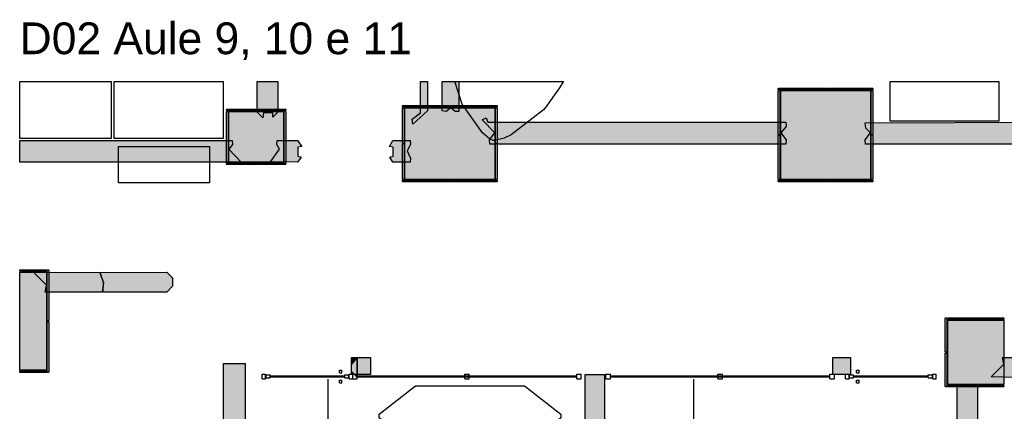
# Model space of a CAD drawing. Header units: millimetres. Extents: x -18533 to 137888, y -83624 to 7711.
# Tile 24 of 40: x 31650 to 42499, y 3391 to 7705. Entities that reach past the tile are written whole.
import ezdxf

# ---------------------------------------------------------------- set-up
doc = ezdxf.new("R2010")
doc.units = ezdxf.units.MM
for name, color, linetype in [('A-ARREDI', 9, 'Continuous'), ('A-MISURE', 40, 'Continuous'), ('A-MURI-ESISTENTI', 7, 'Continuous'), ('A-MURI-NUOVI', 40, 'Continuous'), ('A-PARETI-VETRATE', 5, 'Continuous'), ('A-PILASTRI', 8, 'Continuous'), ('A-TESTI', 7, 'Continuous')]:
    doc.layers.add(name, color=color, linetype=linetype)
doc.styles.add('VISIO', font='arial.ttf')

msp = doc.modelspace()

# ---------------------------------------------------------------- hatches: boundary and pattern name
at = {"layer": 'A-MURI-ESISTENTI'}
for points in [[(34265, 6688), (34265, 7025), (34494, 7025), (34495, 6688), (34440, 6633), (34439, 6680), (34338, 6680), (34330, 6623), (34265, 6688)], [(35975, 6610), (36065, 6680), (36067, 7025), (36144, 7025), (36145, 6700), (35980, 6555), (35975, 6610)], [(36450, 6695), (36400, 6735), (36350, 6695), (36305, 6700), (36305, 7025), (36490, 7025), (36490, 6695), (36450, 6695)], [(40090, 6335), (36830, 6335), (36825, 6380), (36885, 6460), (36746, 6602), (36790, 6625), (36810, 6575), (40090, 6575), (40095, 6530), (40035, 6460), (40095, 6380), (40090, 6335)], [(43040, 6335), (40970, 6335), (40965, 6380), (41025, 6460), (40975, 6510), (40965, 6570), (42940, 6575), (42945, 6530), (42905, 6480), (43040, 6335)], [(31650, 6135), (31650, 6375), (33990, 6375), (33995, 6330), (33955, 6280), (34090, 6135), (31650, 6135)], [(34415, 6140), (34513, 6280), (34485, 6330), (34488, 6375), (34712, 6375), (34758, 6310), (34713, 6301), (34713, 6200), (34751, 6190), (34712, 6135), (34415, 6140)], [(35763, 6135), (35729, 6190), (35764, 6200), (35764, 6301), (35723, 6310), (35763, 6375), (35952, 6375), (35955, 6330), (35918, 6260), (35955, 6180), (35952, 6135), (35763, 6135)], [(31930, 4705), (31945, 4780), (31805, 4920), (32530, 4925), (32575, 4810), (32560, 4705), (31930, 4705)], [(42355, 3770), (42495, 3910), (42480, 3985), (42640, 3985), (42705, 3920), (42705, 3830), (42640, 3765), (42355, 3770)]]:
    msp.add_hatch(color=7, dxfattribs=at).paths.add_polyline_path(points)
at = {"layer": 'A-MURI-NUOVI'}
for points in [[(32570, 4705), (32575, 4810), (32535, 4920), (33270, 4925), (33335, 4860), (33335, 4770), (33270, 4705), (32570, 4705)], [(34134, 3918), (34134, 2021), (33895, 2021), (33895, 3918), (34134, 3918)], [(35305, 3830), (35305, 3910), (35370, 3985), (35370, 3795), (35340, 3795), (35305, 3830)], [(35305, 3910), (35305, 3985), (35370, 3985), (35305, 3910)], [(35370, 3985), (35517, 3985), (35517, 3795), (35370, 3795), (35370, 3985)], [(40805, 3830), (40805, 3795), (40770, 3795), (40650, 3795), (40610, 3795), (40610, 3985), (40805, 3985), (40805, 3920), (40805, 3830)], [(35340, 3795), (35305, 3795), (35305, 3830), (35340, 3795)], [(35340, 3795), (35370, 3795), (35370, 3765), (35340, 3795)], [(37880, -2885), (37880, 3795), (38095, 3795), (38095, -2790), (37880, -2885)], [(41980, 3665), (42205, 3660), (42205, -1410), (41980, -1495), (41980, 3665)]]:
    msp.add_hatch(color=40, dxfattribs=at).paths.add_polyline_path(points)
at = {"layer": 'A-PILASTRI'}
for points in [[(40009, 6933), (40009, 6947), (40013, 6951), (40523, 6951), (40527, 6947), (40527, 6933), (40009, 6933)], [(40533, 6933), (40533, 6947), (40537, 6951), (41047, 6951), (41051, 6947), (41051, 6933), (40533, 6933)], [(40027, 6438), (40013, 6438), (40009, 6442), (40009, 6921), (40013, 6925), (40027, 6925), (40027, 6438)], [(40035, 5945), (40035, 6925), (41025, 6925), (41025, 5945), (40035, 5945)], [(41033, 6925), (41047, 6925), (41051, 6921), (41051, 6442), (41047, 6438), (41033, 6438), (41033, 6925)], [(35869, 6743), (35869, 6757), (35873, 6761), (36383, 6761), (36387, 6757), (36387, 6743), (35869, 6743)], [(35887, 6343), (35873, 6343), (35869, 6347), (35869, 6731), (35873, 6735), (35887, 6735), (35887, 6343)], [(35895, 5945), (35895, 6735), (36885, 6735), (36885, 5945), (35895, 5945)], [(36393, 6743), (36393, 6757), (36397, 6761), (36907, 6761), (36911, 6757), (36911, 6743), (36393, 6743)], [(36893, 6735), (36907, 6735), (36911, 6731), (36911, 6347), (36907, 6343), (36893, 6343), (36893, 6735)], [(33929, 6703), (33929, 6717), (33933, 6721), (34248, 6721), (34252, 6717), (34252, 6703), (33929, 6703)], [(33947, 6135), (33933, 6135), (33929, 6139), (33929, 6691), (33933, 6695), (33947, 6695), (33947, 6135)], [(33955, 6135), (33955, 6695), (34555, 6695), (34555, 6135), (33955, 6135)], [(34258, 6703), (34258, 6717), (34262, 6721), (34577, 6721), (34581, 6717), (34581, 6703), (34258, 6703)], [(34563, 6695), (34577, 6695), (34581, 6691), (34581, 6139), (34577, 6135), (34563, 6135), (34563, 6695)], [(40027, 5945), (40013, 5945), (40009, 5949), (40009, 6428), (40013, 6432), (40027, 6432), (40027, 5945)], [(41033, 6432), (41047, 6432), (41051, 6428), (41051, 5949), (41047, 5945), (41033, 5945), (41033, 6432)], [(35887, 5945), (35873, 5945), (35869, 5949), (35869, 6333), (35873, 6337), (35887, 6337), (35887, 5945)], [(36893, 6337), (36907, 6337), (36911, 6333), (36911, 5949), (36907, 5945), (36893, 5945), (36893, 6337)], [(34252, 6127), (34252, 6113), (34248, 6109), (33933, 6109), (33929, 6113), (33929, 6127), (34252, 6127)], [(34581, 6127), (34581, 6113), (34577, 6109), (34262, 6109), (34258, 6113), (34258, 6127), (34581, 6127)], [(36387, 5937), (36387, 5923), (36383, 5919), (35873, 5919), (35869, 5923), (35869, 5937), (36387, 5937)], [(36911, 5937), (36911, 5923), (36907, 5919), (36397, 5919), (36393, 5923), (36393, 5937), (36911, 5937)], [(40527, 5937), (40527, 5923), (40523, 5919), (40013, 5919), (40009, 5923), (40009, 5937), (40527, 5937)], [(41051, 5937), (41051, 5923), (41047, 5919), (40537, 5919), (40533, 5923), (40533, 5937), (41051, 5937)], [(31650, 4933), (31650, 4951), (31941, 4951), (31945, 4947), (31945, 4933), (31650, 4933)], [(31945, 3845), (31650, 3845), (31650, 4925), (31945, 4925), (31945, 3845)], [(31953, 4951), (31967, 4951), (31971, 4947), (31971, 4392), (31967, 4388), (31953, 4388), (31953, 4951)], [(31953, 4382), (31967, 4382), (31971, 4378), (31971, 3823), (31967, 3819), (31953, 3819), (31953, 4382)], [(41867, 4043), (41853, 4043), (41849, 4047), (41849, 4417), (41853, 4421), (41867, 4421), (41867, 4043)], [(41875, 4403), (41875, 4417), (41879, 4421), (42178, 4421), (42182, 4417), (42182, 4403), (41875, 4403)], [(42495, 3685), (41875, 3685), (41875, 4395), (42495, 4395), (42495, 3685)], [(42188, 4403), (42188, 4417), (42192, 4421), (42491, 4421), (42495, 4417), (42495, 4403), (42188, 4403)], [(41867, 3659), (41853, 3659), (41849, 3663), (41849, 4033), (41853, 4037), (41867, 4037), (41867, 3659)], [(31945, 3837), (31945, 3823), (31941, 3819), (31650, 3819), (31650, 3837), (31945, 3837)], [(42182, 3677), (42182, 3663), (42178, 3659), (41879, 3659), (41875, 3663), (41875, 3677), (42182, 3677)], [(42495, 3677), (42495, 3663), (42491, 3659), (42192, 3659), (42188, 3663), (42188, 3677), (42495, 3677)]]:
    msp.add_hatch(color=8, dxfattribs=at).paths.add_polyline_path(points)

# ---------------------------------------------------------------- linework, layer by layer
at = {"layer": 'A-ARREDI'}
for points in [[(32658, 6397), (31650, 6397), (31650, 7025), (32658, 7025), (32658, 6397)], [(32658, 6397), (31650, 6397), (31650, 7025), (32658, 7025), (32658, 6397)], [(33892, 6397), (32692, 6397), (32692, 7025), (33892, 7025), (33892, 6397)], [(33892, 6397), (32692, 6397), (32692, 7025), (33892, 7025), (33892, 6397)], [(37064, 6438), (36989, 6400), (36882, 6375), (36866, 6374), (36826, 6393), (36750, 6457), (36527, 6773), (36446, 7025), (37639, 7025), (37638, 7019), (37597, 6953), (37444, 6736), (37422, 6711), (37064, 6438)], [(37064, 6438), (36989, 6400), (36882, 6375), (36866, 6374), (36826, 6393), (36750, 6457), (36527, 6773), (36446, 7025), (37639, 7025), (37638, 7019), (37597, 6953), (37444, 6736), (37422, 6711), (37064, 6438)], [(42440, 6588), (41240, 6588), (41240, 7025), (42440, 7025), (42440, 6588)], [(42440, 6588), (41240, 6588), (41240, 7025), (42440, 7025), (42440, 6588)], [(32740, 6308), (33740, 6308), (33740, 5908), (32740, 5908), (32740, 6308)], [(32740, 6308), (33740, 6308), (33740, 5908), (32740, 5908), (32740, 6308)], [(37612, 3360), (37612, 3320), (37212, 2970), (36012, 2970), (35612, 3320), (35612, 3360), (36012, 3670), (37212, 3670), (37612, 3360)], [(37612, 3360), (37612, 3320), (37212, 2970), (36012, 2970), (35612, 3320), (35612, 3360), (36012, 3670), (37212, 3670), (37612, 3360)]]:
    msp.add_lwpolyline(points, close=True, dxfattribs=at)
at = {"layer": 'A-MISURE'}
for p, q in [((35048, -4641), (35048, 3745)), ((39078, -3258), (39078, 3745))]:
    msp.add_line(p, q, dxfattribs=at)
at = {"layer": 'A-MURI-ESISTENTI'}
for points in [[(34265, 6688), (34265, 7025), (34494, 7025), (34495, 6688), (34440, 6633), (34439, 6680), (34338, 6680), (34330, 6623), (34265, 6688)], [(35975, 6610), (36065, 6680), (36067, 7025), (36144, 7025), (36145, 6700), (35980, 6555), (35975, 6610)], [(36450, 6695), (36400, 6735), (36350, 6695), (36305, 6700), (36305, 7025), (36490, 7025), (36490, 6695), (36450, 6695)], [(40090, 6335), (36830, 6335), (36825, 6380), (36885, 6460), (36746, 6602), (36790, 6625), (36810, 6575), (40090, 6575), (40095, 6530), (40035, 6460), (40095, 6380), (40090, 6335)], [(43040, 6335), (40970, 6335), (40965, 6380), (41025, 6460), (40975, 6510), (40965, 6570), (42940, 6575), (42945, 6530), (42905, 6480), (43040, 6335)], [(31650, 6135), (31650, 6375), (33990, 6375), (33995, 6330), (33955, 6280), (34090, 6135), (31650, 6135)], [(34415, 6140), (34513, 6280), (34485, 6330), (34488, 6375), (34712, 6375), (34758, 6310), (34713, 6301), (34713, 6200), (34751, 6190), (34712, 6135), (34415, 6140)], [(35763, 6135), (35729, 6190), (35764, 6200), (35764, 6301), (35723, 6310), (35763, 6375), (35952, 6375), (35955, 6330), (35918, 6260), (35955, 6180), (35952, 6135), (35763, 6135)], [(31930, 4705), (31945, 4780), (31805, 4920), (32530, 4925), (32575, 4810), (32560, 4705), (31930, 4705)], [(42355, 3770), (42495, 3910), (42480, 3985), (42640, 3985), (42705, 3920), (42705, 3830), (42640, 3765), (42355, 3770)]]:
    msp.add_lwpolyline(points, close=True, dxfattribs=at)
at = {"layer": 'A-MURI-NUOVI'}
for points in [[(32570, 4705), (32575, 4810), (32535, 4920), (33270, 4925), (33335, 4860), (33335, 4770), (33270, 4705), (32570, 4705)], [(34134, 3918), (34134, 2021), (33895, 2021), (33895, 3918), (34134, 3918)], [(35305, 3830), (35305, 3910), (35370, 3985), (35370, 3795), (35340, 3795), (35305, 3830)], [(35305, 3910), (35305, 3985), (35370, 3985), (35305, 3910)], [(35370, 3985), (35517, 3985), (35517, 3795), (35370, 3795), (35370, 3985)], [(40805, 3830), (40805, 3795), (40770, 3795), (40650, 3795), (40610, 3795), (40610, 3985), (40805, 3985), (40805, 3920), (40805, 3830)], [(35340, 3795), (35305, 3795), (35305, 3830), (35340, 3795)], [(35340, 3795), (35370, 3795), (35370, 3765), (35340, 3795)], [(37880, -2885), (37880, 3795), (38095, 3795), (38095, -2790), (37880, -2885)], [(41980, 3665), (42205, 3660), (42205, -1410), (41980, -1495), (41980, 3665)]]:
    msp.add_lwpolyline(points, close=True, dxfattribs=at)
at = {"layer": 'A-PARETI-VETRATE'}
for p, q in [((34320, 3800), (34360, 3800)), ((34320, 3750), (34320, 3800)), ((34360, 3750), (34360, 3800)), ((35172, 3844), (35200, 3844)), ((35172, 3816), (35172, 3844)), ((35172, 3816), (35200, 3816)), ((35200, 3816), (35200, 3844)), ((35280, 3800), (35320, 3800)), ((35280, 3750), (35280, 3800)), ((35320, 3800), (35370, 3800)), ((35320, 3750), (35320, 3800)), ((35320, 3750), (35320, 3800)), ((35370, 3750), (35370, 3800)), ((36554, 3800), (36603, 3800)), ((36554, 3750), (36554, 3800)), ((36603, 3750), (36603, 3800)), ((37788, 3800), (37837, 3800)), ((37788, 3750), (37788, 3800)), ((37837, 3750), (37837, 3800)), ((38110, 3800), (38160, 3800)), ((38110, 3750), (38110, 3800)), ((38160, 3750), (38160, 3800)), ((39344, 3800), (39393, 3800)), ((39344, 3750), (39344, 3800)), ((39393, 3750), (39393, 3800)), ((40578, 3800), (40627, 3800)), ((40578, 3750), (40578, 3800)), ((40627, 3750), (40627, 3800)), ((40750, 3800), (40790, 3800)), ((40750, 3750), (40750, 3800)), ((40790, 3750), (40790, 3800)), ((40870, 3844), (40898, 3844)), ((40870, 3816), (40870, 3844)), ((40870, 3816), (40898, 3816)), ((40898, 3816), (40898, 3844)), ((41710, 3800), (41750, 3800)), ((41710, 3750), (41710, 3800)), ((41750, 3750), (41750, 3800)), ((34320, 3750), (34360, 3750)), ((34364, 3791), (34409, 3791)), ((34364, 3759), (34364, 3791)), ((34364, 3759), (34409, 3759)), ((34409, 3759), (34409, 3791)), ((34409, 3780), (35231, 3780)), ((34409, 3770), (34409, 3780)), ((34409, 3770), (35231, 3770)), ((35172, 3734), (35200, 3734)), ((35172, 3706), (35172, 3734)), ((35172, 3706), (35200, 3706)), ((35200, 3706), (35200, 3734)), ((35231, 3791), (35276, 3791)), ((35231, 3759), (35231, 3791)), ((35231, 3770), (35231, 3780)), ((35231, 3759), (35276, 3759)), ((35276, 3759), (35276, 3791)), ((35280, 3750), (35320, 3750)), ((35320, 3750), (35370, 3750)), ((35370, 3780), (37788, 3780)), ((35370, 3770), (35370, 3780)), ((35370, 3770), (37788, 3770)), ((36554, 3750), (36603, 3750)), ((37788, 3770), (37788, 3780)), ((37788, 3750), (37837, 3750)), ((38110, 3750), (38160, 3750)), ((38160, 3780), (40578, 3780)), ((38160, 3770), (38160, 3780)), ((38160, 3770), (40578, 3770)), ((39344, 3750), (39393, 3750)), ((40578, 3770), (40578, 3780)), ((40578, 3750), (40627, 3750)), ((40750, 3750), (40790, 3750)), ((40794, 3791), (40839, 3791)), ((40794, 3759), (40794, 3791)), ((40794, 3759), (40839, 3759)), ((40839, 3759), (40839, 3791)), ((40839, 3780), (41661, 3780)), ((40839, 3770), (40839, 3780)), ((40839, 3770), (41661, 3770)), ((40870, 3734), (40898, 3734)), ((40870, 3706), (40870, 3734)), ((40870, 3706), (40898, 3706)), ((40898, 3706), (40898, 3734)), ((41661, 3791), (41706, 3791)), ((41661, 3759), (41661, 3791)), ((41661, 3770), (41661, 3780)), ((41661, 3759), (41706, 3759)), ((41706, 3759), (41706, 3791)), ((41710, 3750), (41750, 3750))]:
    msp.add_line(p, q, dxfattribs=at)
at = {"layer": 'A-PILASTRI'}
for points in [[(40009, 6933), (40009, 6947), (40013, 6951), (40523, 6951), (40527, 6947), (40527, 6933), (40009, 6933)], [(40533, 6933), (40533, 6947), (40537, 6951), (41047, 6951), (41051, 6947), (41051, 6933), (40533, 6933)], [(40027, 6438), (40013, 6438), (40009, 6442), (40009, 6921), (40013, 6925), (40027, 6925), (40027, 6438)], [(40035, 5945), (40035, 6925), (41025, 6925), (41025, 5945), (40035, 5945)], [(41033, 6925), (41047, 6925), (41051, 6921), (41051, 6442), (41047, 6438), (41033, 6438), (41033, 6925)], [(35869, 6743), (35869, 6757), (35873, 6761), (36383, 6761), (36387, 6757), (36387, 6743), (35869, 6743)], [(35887, 6343), (35873, 6343), (35869, 6347), (35869, 6731), (35873, 6735), (35887, 6735), (35887, 6343)], [(35895, 5945), (35895, 6735), (36885, 6735), (36885, 5945), (35895, 5945)], [(36393, 6743), (36393, 6757), (36397, 6761), (36907, 6761), (36911, 6757), (36911, 6743), (36393, 6743)], [(36893, 6735), (36907, 6735), (36911, 6731), (36911, 6347), (36907, 6343), (36893, 6343), (36893, 6735)], [(33929, 6703), (33929, 6717), (33933, 6721), (34248, 6721), (34252, 6717), (34252, 6703), (33929, 6703)], [(33947, 6135), (33933, 6135), (33929, 6139), (33929, 6691), (33933, 6695), (33947, 6695), (33947, 6135)], [(33955, 6135), (33955, 6695), (34555, 6695), (34555, 6135), (33955, 6135)], [(34258, 6703), (34258, 6717), (34262, 6721), (34577, 6721), (34581, 6717), (34581, 6703), (34258, 6703)], [(34563, 6695), (34577, 6695), (34581, 6691), (34581, 6139), (34577, 6135), (34563, 6135), (34563, 6695)], [(40027, 5945), (40013, 5945), (40009, 5949), (40009, 6428), (40013, 6432), (40027, 6432), (40027, 5945)], [(41033, 6432), (41047, 6432), (41051, 6428), (41051, 5949), (41047, 5945), (41033, 5945), (41033, 6432)], [(35887, 5945), (35873, 5945), (35869, 5949), (35869, 6333), (35873, 6337), (35887, 6337), (35887, 5945)], [(36893, 6337), (36907, 6337), (36911, 6333), (36911, 5949), (36907, 5945), (36893, 5945), (36893, 6337)], [(34252, 6127), (34252, 6113), (34248, 6109), (33933, 6109), (33929, 6113), (33929, 6127), (34252, 6127)], [(34581, 6127), (34581, 6113), (34577, 6109), (34262, 6109), (34258, 6113), (34258, 6127), (34581, 6127)], [(36387, 5937), (36387, 5923), (36383, 5919), (35873, 5919), (35869, 5923), (35869, 5937), (36387, 5937)], [(36911, 5937), (36911, 5923), (36907, 5919), (36397, 5919), (36393, 5923), (36393, 5937), (36911, 5937)], [(40527, 5937), (40527, 5923), (40523, 5919), (40013, 5919), (40009, 5923), (40009, 5937), (40527, 5937)], [(41051, 5937), (41051, 5923), (41047, 5919), (40537, 5919), (40533, 5923), (40533, 5937), (41051, 5937)], [(31650, 4933), (31650, 4951), (31941, 4951), (31945, 4947), (31945, 4933), (31650, 4933)], [(31945, 3845), (31650, 3845), (31650, 4925), (31945, 4925), (31945, 3845)], [(31953, 4951), (31967, 4951), (31971, 4947), (31971, 4392), (31967, 4388), (31953, 4388), (31953, 4951)], [(31953, 4382), (31967, 4382), (31971, 4378), (31971, 3823), (31967, 3819), (31953, 3819), (31953, 4382)], [(41867, 4043), (41853, 4043), (41849, 4047), (41849, 4417), (41853, 4421), (41867, 4421), (41867, 4043)], [(41875, 4403), (41875, 4417), (41879, 4421), (42178, 4421), (42182, 4417), (42182, 4403), (41875, 4403)], [(42495, 3685), (41875, 3685), (41875, 4395), (42495, 4395), (42495, 3685)], [(42188, 4403), (42188, 4417), (42192, 4421), (42491, 4421), (42495, 4417), (42495, 4403), (42188, 4403)], [(41867, 3659), (41853, 3659), (41849, 3663), (41849, 4033), (41853, 4037), (41867, 4037), (41867, 3659)], [(31945, 3837), (31945, 3823), (31941, 3819), (31650, 3819), (31650, 3837), (31945, 3837)], [(42182, 3677), (42182, 3663), (42178, 3659), (41879, 3659), (41875, 3663), (41875, 3677), (42182, 3677)], [(42495, 3677), (42495, 3663), (42491, 3659), (42192, 3659), (42188, 3663), (42188, 3677), (42495, 3677)]]:
    msp.add_lwpolyline(points, close=True, dxfattribs=at)

# ---------------------------------------------------------------- texts
at = {"layer": 'A-TESTI', "style": 'VISIO'}
msp.add_text('D02 Aule 9, 10 e 11', height=350, dxfattribs=at).set_placement((31650, 7325))

doc.saveas('drawing.dxf')
